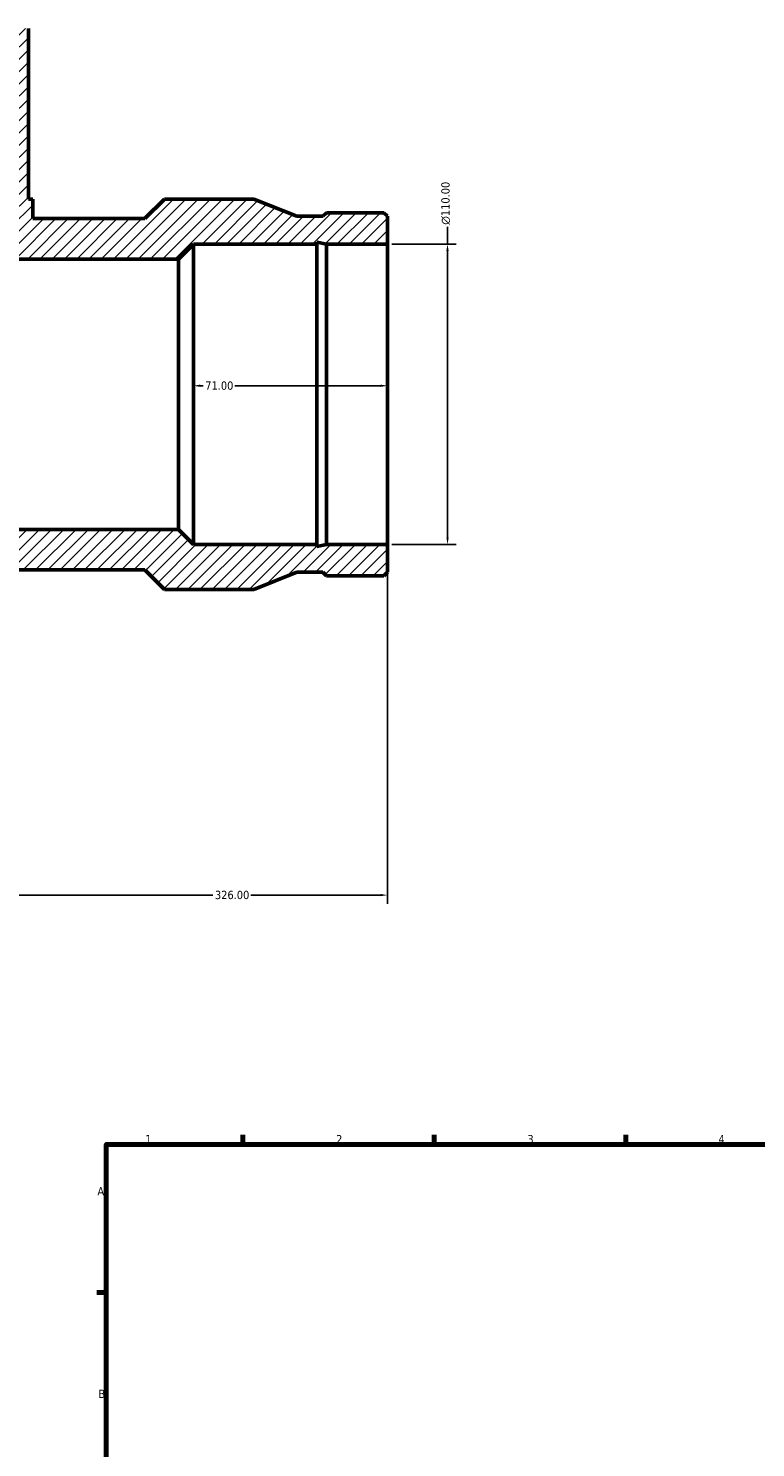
# Model space of a CAD drawing. Header units: millimetres. Extents: x -318 to 1496, y -195 to 1177.
# Tile 5 of 8: x -9 to 258, y 463 to 983. Entities that reach past the tile are written whole.
import ezdxf

# ---------------------------------------------------------------- set-up
doc = ezdxf.new("R2010")
doc.units = ezdxf.units.MM
for name, color, linetype, lineweight in [('Border (ANSI)', 7, 'Continuous', 70), ('Dimension (ANSI)', 7, 'Continuous', 25), ('Hatch (ANSI)', 7, 'Continuous', 18), ('Visible (ANSI)', 7, 'Continuous', 50)]:
    doc.layers.add(name, color=color, linetype=linetype, lineweight=lineweight)
doc.styles.add('Note Text (ANSI)', font='tahoma.ttf')
doc.dimstyles.new('Default - mm (ANSI)', dxfattribs={"dimtxt": 3.048, "dimasz": 2.5, "dimexe": 3.175, "dimexo": 1.6002, "dimgap": 0.8, "dimtad": 0, "dimtoh": 1, "dimrnd": 1e-08, "dimzin": 4, "dimdsep": 46, "dimtxsty": 'Note Text (ANSI)', "dimcen": 0.09, "dimdle": 10, "dimclrd": 256, "dimclre": 256, "dimclrt": 230, "dimadec": 1, "dimazin": 1, "dimtfac": 1, "dimtofl": 0, "dimtmove": 0, "dimatfit": 3, "dimfxl": 1, "dimtolj": 1, "dimtzin": 4, "dimlwd": -1, "dimlwe": -1, "dimarcsym": 0})

# ---------------------------------------------------------------- blocks, each defined once
blk = doc.blocks.new('Borders Default Border')
at = {"layer": 'Border (ANSI)'}
for p, q in [((70.08, 574), (70.08, 577.45)), ((140.17, 574), (140.17, 577.45)), ((210.25, 574), (210.25, 577.45)), ((20, 519.75), (16.55, 519.75))]:
    blk.add_line(p, q, dxfattribs=at)
at = {"layer": 'Border (ANSI)', "flags": 128}
blk.add_lwpolyline([(20, 20), (20, 574), (821, 574), (821, 20), (20, 20)], dxfattribs=at)
at = {"layer": 'Border (ANSI)', "color": 230, "true_color": 0xff0080, "char_height": 3.05, "attachment_point": 7, "style": 'Note Text (ANSI)'}
for s, insert in [('1', (34.35, 574.4)), ('2', (104.2, 574.4)), ('3', (174.26, 574.34)), ('4', (244.23, 574.4)), ('A', (16.78, 555.35)), ('B', (17.15, 481.1))]:
    blk.add_mtext(s, dxfattribs=dict(at, insert=insert))
blk = doc.blocks.new('*D11')
at = {"layer": 'Defpoints', "color": 0, "transparency": 16777216}
for p in [(123, 903.75), (145, 903.75), (123, 793.75)]:
    blk.add_point(p, dxfattribs=at)
at = {"layer": 'Dimension (ANSI)', "transparency": 16777216}
for p, q in [((145, 903.75), (145, 910.03)), ((124.6, 903.75), (148.18, 903.75)), ((145, 796.25), (145, 901.25)), ((124.6, 793.75), (148.18, 793.75))]:
    blk.add_line(p, q, dxfattribs=at)
for points in [[(144.58, 901.25), (145.42, 901.25), (145, 903.75)], [(144.58, 796.25), (145.42, 796.25), (145, 793.75)]]:
    blk.add_solid(points, dxfattribs=at)
at = {"layer": 'Dimension (ANSI)', "color": 230, "true_color": 0xff0080, "transparency": 16777216, "insert": (142.71, 910.83), "char_height": 3.048, "attachment_point": 1, "rotation": 90, "style": 'Note Text (ANSI)'}
blk.add_mtext('\\A1;\\fAIGDT|b0|i0;\\H3.0480;\\ln\\fTahoma|b0|i0;\\H3.0480;110.00', dxfattribs=at)
blk = doc.blocks.new('*D12')
at = {"layer": 'Defpoints', "color": 0, "transparency": 16777216}
for p in [(52, 851.86), (52, 848.75), (123, 848.75)]:
    blk.add_point(p, dxfattribs=at)
at = {"layer": 'Dimension (ANSI)', "transparency": 16777216}
for p, q in [((54.5, 851.86), (55.48, 851.86)), ((120.5, 851.86), (67.13, 851.86))]:
    blk.add_line(p, q, dxfattribs=at)
for points in [[(54.5, 852.28), (54.5, 851.45), (52, 851.86)], [(120.5, 852.28), (120.5, 851.45), (123, 851.86)]]:
    blk.add_solid(points, dxfattribs=at)
at = {"layer": 'Dimension (ANSI)', "color": 230, "true_color": 0xff0080, "transparency": 16777216, "insert": (56.28, 853.45), "char_height": 3.048, "attachment_point": 1, "style": 'Note Text (ANSI)'}
blk.add_mtext('\\A1;71.00', dxfattribs=at)
blk = doc.blocks.new('*D13')
at = {"layer": 'Defpoints', "color": 0, "transparency": 16777216}
for p in [(-203, 793.75), (123, 793.75), (123, 665.31)]:
    blk.add_point(p, dxfattribs=at)
at = {"layer": 'Dimension (ANSI)', "transparency": 16777216}
for p, q in [((-203, 792.15), (-203, 662.14)), ((123, 792.15), (123, 662.14)), ((-200.5, 665.31), (59.03, 665.31)), ((120.5, 665.31), (72.97, 665.31))]:
    blk.add_line(p, q, dxfattribs=at)
for points in [[(-200.5, 665.73), (-200.5, 664.9), (-203, 665.31)], [(120.5, 665.73), (120.5, 664.9), (123, 665.31)]]:
    blk.add_solid(points, dxfattribs=at)
at = {"layer": 'Dimension (ANSI)', "color": 230, "true_color": 0xff0080, "transparency": 16777216, "insert": (59.83, 666.9), "char_height": 3.048, "attachment_point": 1, "style": 'Note Text (ANSI)'}
blk.add_mtext('\\A1;326.00', dxfattribs=at)

msp = doc.modelspace()

# ---------------------------------------------------------------- hatches: boundary and pattern name
at = {"layer": 'Hatch (ANSI)'}
h = msp.add_hatch(dxfattribs=at)
h.set_pattern_fill('ANSI31', color=256, scale=25.4, angle=180, style=0)
h.set_pattern_definition([(225, (0, 0), (2.245064, -2.245064), [])])
h.paths.add_polyline_path([(-65.2, 898.25), (-65.2, 982.75), (-71.5, 982.75), (-71.5, 920.25), (-73.075, 920.25), (-73.075, 913.1), (-114.165, 913.1), (-121.315, 920.25), (-154.1, 920.25), (-169.867, 913.915), (-179.333, 913.915), (-180.663, 915.245), (-201.67, 915.245), (-203, 913.915), (-203, 903.75), (-180.663, 903.75), (-177.137, 904.499), (-177.137, 903.75), (-132, 903.75), (-126.5, 898.25)])
h.paths.add_polyline_path([(123, 783.585), (123, 793.75), (100.663, 793.75), (97.137, 793.001), (97.137, 793.75), (52, 793.75), (46.5, 799.25), (-126.5, 799.25), (-132, 793.75), (-177.137, 793.75), (-177.137, 793.001), (-180.663, 793.75), (-203, 793.75), (-203, 783.585), (-201.67, 782.255), (-180.663, 782.255), (-179.333, 783.585), (-169.867, 783.585), (-154.1, 777.25), (-121.315, 777.25), (-114.165, 784.4), (34.165, 784.4), (41.315, 777.25), (74.1, 777.25), (89.867, 783.585), (99.333, 783.585), (100.663, 782.255), (121.67, 782.255)])
h.paths.add_polyline_path([(123, 903.75), (123, 913.915), (121.67, 915.245), (100.663, 915.245), (99.333, 913.915), (89.867, 913.915), (74.1, 920.25), (41.315, 920.25), (34.165, 913.1), (-6.925, 913.1), (-6.925, 920.25), (-8.5, 920.25), (-8.5, 982.75), (-14.8, 982.75), (-14.8, 898.25), (46.5, 898.25), (52, 903.75), (97.137, 903.75), (97.137, 904.499), (100.663, 903.75)])

# ---------------------------------------------------------------- linework, layer by layer
at = {"layer": 'Visible (ANSI)'}
for p, q in [((-8.5, 920.25), (-8.5, 982.75)), ((-6.925, 920.25), (-8.5, 920.25)), ((-6.925, 913.1), (-6.925, 920.25)), ((41.315, 920.25), (34.165, 913.1)), ((74.1, 920.25), (41.315, 920.25)), ((89.867, 913.915), (74.1, 920.25)), ((100.663, 915.245), (99.333, 913.915)), ((121.67, 915.245), (100.663, 915.245)), ((123, 913.915), (121.67, 915.245)), ((34.165, 913.1), (-6.925, 913.1)), ((99.333, 913.915), (89.867, 913.915)), ((123, 903.75), (123, 913.915)), ((97.137, 903.75), (97.137, 904.499)), ((97.137, 904.499), (100.663, 903.75)), ((46.5, 898.25), (52, 903.75)), ((52, 903.75), (97.137, 903.75)), ((52, 903.75), (52, 793.75)), ((97.137, 903.75), (97.137, 793.75)), ((100.663, 903.75), (123, 903.75)), ((100.663, 903.75), (100.663, 793.75)), ((123, 903.75), (123, 793.75)), ((-14.8, 898.25), (46.5, 898.25)), ((46.5, 898.25), (46.5, 799.25)), ((46.5, 799.25), (-126.5, 799.25)), ((52, 793.75), (46.5, 799.25)), ((97.137, 793.75), (52, 793.75)), ((100.663, 793.75), (97.137, 793.001)), ((97.137, 793.001), (97.137, 793.75)), ((123, 793.75), (100.663, 793.75)), ((123, 783.585), (123, 793.75)), ((-114.165, 784.4), (34.165, 784.4)), ((34.165, 784.4), (41.315, 777.25)), ((74.1, 777.25), (89.867, 783.585)), ((89.867, 783.585), (99.333, 783.585)), ((99.333, 783.585), (100.663, 782.255)), ((100.663, 782.255), (121.67, 782.255)), ((121.67, 782.255), (123, 783.585)), ((41.315, 777.25), (74.1, 777.25))]:
    msp.add_line(p, q, dxfattribs=at)

# ---------------------------------------------------------------- block references
msp.add_blockref('Borders Default Border', (0, 0))

# ---------------------------------------------------------------- dimensions: what is measured, and where the dimension line sits
at = {"layer": 'Dimension (ANSI)'}
dim = msp.add_linear_dim(base=(145, 903.75), p1=(123, 793.75), p2=(123, 903.75), angle=90, text='\\fAIGDT|b0|i0;\\H3.0480;\\ln\\fTahoma|b0|i0;\\H3.0480;<>', dimstyle='Default - mm (ANSI)', override={"dimtoh": 0, "dimdec": 2, "dimtp": 0, "dimtm": 0, "dimtdec": 2, "dimatfit": 2}, dxfattribs=at)
dim.commit()
dim.dimension.update_dxf_attribs({"geometry": '*D11', "text_midpoint": (145, 918.75), "dimtype": 160})
for base, p1, p2, override, picture, middle in [((52, 851.863), (123, 848.75), (52, 848.75), {"dimtoh": 0, "dimdec": 2, "dimse1": 1, "dimse2": 1, "dimtp": 0, "dimtm": 0, "dimtdec": 2, "dimatfit": 1}, '*D12', (61.309, 851.863)), ((123, 665.314), (-203, 793.75), (123, 793.75), {"dimtoh": 0, "dimdec": 2, "dimtp": 0, "dimtm": 0, "dimtdec": 2, "dimatfit": 1}, '*D13', (66, 665.314))]:
    dim = msp.add_linear_dim(base=base, p1=p1, p2=p2, dimstyle='Default - mm (ANSI)', override=override, dxfattribs=at)
    dim.commit()
    dim.dimension.update_dxf_attribs({"geometry": picture, "text_midpoint": middle, "dimtype": 160})

doc.saveas('drawing.dxf')
